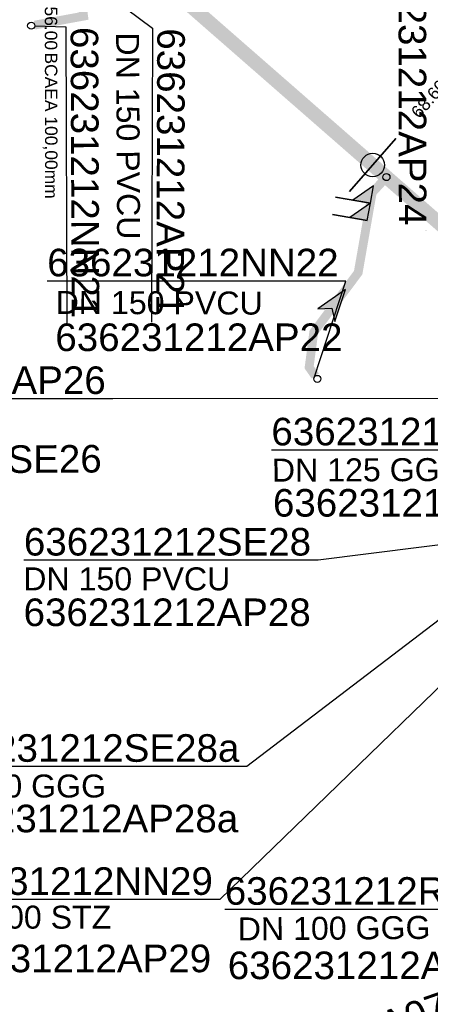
# Model space of a CAD drawing. Extents: x 356718 to 357658, y 5762241 to 5762615.
# Tile 81 of 157: x 357137 to 357148, y 5762363 to 5762391. Entities that reach past the tile are written whole.
import ezdxf
from ezdxf.enums import TextEntityAlignment as Align

# ---------------------------------------------------------------- set-up
doc = ezdxf.new("R2010")
doc.units = 0
doc.header["$MEASUREMENT"] = 0
doc.linetypes.add('AUSGEZOGEN', pattern=[0])
doc.linetypes.add('GESTRICHELT2', pattern=[4, 2, -2])
doc.layers.get('0').update_dxf_attribs({"linetype": 'AUSGEZOGEN'})
for name, color, linetype, true_color in [('111_00131_Symbol', 7, 'AUSGEZOGEN', 0x000000), ('114_00133_Schachtnummer', 7, 'AUSGEZOGEN', 0x000000), ('121_10374_Haltungen_Regenwasser', 5, 'GESTRICHELT2', 0x0000ff), ('121_10397_Haltungen_Regenwasser', 5, 'GESTRICHELT2', 0x0000ff), ('123_00137_Fliessrichtungspfeil', 7, 'AUSGEZOGEN', 0x000000), ('124_10626_Standard__Laenge____1', 7, 'AUSGEZOGEN', 0x000000), ('141_10677_Stutzen__alle__aus_DW', 7, 'AUSGEZOGEN', 0x000000), ('141_10868_Stutzen__141_', 7, 'AUSGEZOGEN', 0x000000)]:
    doc.layers.add(name, color=color, linetype=linetype, true_color=true_color)
doc.styles.add('ARIAL', font='arial.ttf', dxfattribs={"height": 1.5})
doc.styles.get("Standard").update_dxf_attribs({"font": 'arial.ttf', "height": 1})

# ---------------------------------------------------------------- blocks, each defined once
blk = doc.blocks.new('F00')
at = {"color": 0}
blk.add_circle((0, 0), 0.1, dxfattribs=at)
blk = doc.blocks.new('FLI')
at = {"color": 0, "linetype": 'AUSGEZOGEN'}
blk.add_lwpolyline([(-0.4, 0), (-0.9, -0.6), (0.9, 0), (-0.9, 0.6), (-0.4, 0)], close=True, dxfattribs=at)
at = {"color": 0}
for points in [[(-0.4, 0), (0.9, 0), (-0.9, 0.6)], [(-0.9, -0.6), (0.9, 0), (-0.4, 0)]]:
    blk.add_solid(points, dxfattribs=at)

msp = doc.modelspace()

# ---------------------------------------------------------------- linework, layer by layer
at = {"layer": '114_00133_Schachtnummer', "color": 18, "linetype": 'AUSGEZOGEN', "true_color": 0x000000}
for points in [[(357137.243, 5762392.971), (357140.593, 5762390.468), (357140.564, 5762382.138)], [(357137.256, 5762390.536), (357138.138, 5762390.504), (357138.168, 5762382.049)], [(357145.165, 5762380.569), (357146.064, 5762383.306), (357137.609, 5762383.306)], [(357151.606, 5762379.975), (357139.465, 5762379.973), (357131.135, 5762379.973)], [(357152.259, 5762378.514), (357152.289, 5762378.517), (357143.958, 5762378.517)], [(357152.558, 5762376.315), (357145.279, 5762375.396), (357136.949, 5762375.396)], [(357152.512, 5762375.494), (357142.502, 5762365.783), (357134.047, 5762365.783)], [(357150.976, 5762375.434), (357143.266, 5762369.553), (357134.312, 5762369.553)], [(357149.158, 5762368.759), (357151.093, 5762365.503), (357142.638, 5762365.503)]]:
    msp.add_lwpolyline(points, dxfattribs=at)
at = {"layer": '121_10374_Haltungen_Regenwasser', "color": 5, "linetype": 'GESTRICHELT2', "true_color": 0x0000ff, "const_width": 0.4}
msp.add_lwpolyline([(357162.972, 5762354.752), (357149.979, 5762383.838), (357139.462, 5762393.032), (357135.319, 5762393.03), (357132.318, 5762392.834), (357114.79, 5762384.301), (357108.506, 5762382.581), (357102.486, 5762382.581), (357086.508, 5762392.745)], dxfattribs=at)
at = {"layer": '121_10397_Haltungen_Regenwasser', "color": 5, "linetype": 'GESTRICHELT2', "true_color": 0x0000ff, "const_width": 0.25}
for points in [[(357137.254, 5762390.558), (357138.64, 5762390.812), (357138.598, 5762391.121), (357138.509, 5762391.149), (357137.221, 5762392.95)], [(357145.202, 5762380.617), (357145.027, 5762380.866), (357145.159, 5762381.858), (357146.416, 5762383.545), (357146.813, 5762385.81), (357147.15, 5762386.178)]]:
    msp.add_lwpolyline(points, dxfattribs=at)
at = {"layer": '141_10677_Stutzen__alle__aus_DW', "color": 18, "linetype": 'AUSGEZOGEN', "true_color": 0x000000}
for points in [[(357146.675, 5762385.021), (357146.761, 5762385.513), (357146.182, 5762385.107)], [(357146.675, 5762385.021), (357145.69, 5762385.193)]]:
    msp.add_lwpolyline(points, close=True, dxfattribs=at)
at = {"layer": '141_10677_Stutzen__alle__aus_DW', "color": 18, "true_color": 0x000000}
msp.add_solid([(357146.675, 5762385.021), (357146.761, 5762385.513), (357146.182, 5762385.107)], dxfattribs=at)
at = {"layer": '141_10868_Stutzen__141_', "color": 18, "linetype": 'AUSGEZOGEN', "true_color": 0x000000}
for points in [[(357147.485, 5762387.346), (357146.169, 5762385.841)], [(357146.761, 5762385.513), (357146.847, 5762386.006), (357146.269, 5762385.6)], [(357146.761, 5762385.513), (357145.776, 5762385.686)]]:
    msp.add_lwpolyline(points, close=True, dxfattribs=at)
at = {"layer": '141_10868_Stutzen__141_', "color": 18, "true_color": 0x000000}
msp.add_circle((357146.827, 5762386.594), 0.333, dxfattribs=at)
msp.add_solid([(357146.761, 5762385.513), (357146.847, 5762386.006), (357146.269, 5762385.6)], dxfattribs=at)

# ---------------------------------------------------------------- block references
at = {"layer": '111_00131_Symbol', "color": 18, "true_color": 0x000000}
for p in [(357137.156, 5762390.54), (357145.259, 5762380.535)]:
    msp.add_blockref('F00', p, dxfattribs=at)
at = {"layer": '111_00131_Symbol', "color": 18, "true_color": 0x000000, "rotation": 318.8}
msp.add_blockref('F00', (357147.217, 5762386.252), dxfattribs=at)
at = {"layer": '123_00137_Fliessrichtungspfeil', "color": 18, "true_color": 0x000000, "xscale": 0.5, "yscale": 0.5, "zscale": 0.5, "rotation": 53.3}
msp.add_blockref('FLI', (357145.787, 5762382.702), dxfattribs=at)

# ---------------------------------------------------------------- texts
at = {"layer": '114_00133_Schachtnummer', "color": 18, "true_color": 0x000000, "style": 'ARIAL'}
for s, rotation, p in [('636231212AP24', 270.1, (357148.336, 5762393.017)), ('636231212NN21', 270.2, (357139.054, 5762390.507)), ('636231212AP21', 269.8, (357141.509, 5762390.465)), ('636231212SE26', 0.3, (357131.018, 5762378.622)), ('636251040GA07', 19.3, (357140.992, 5762360.469))]:
    msp.add_text(s, height=0.78136, rotation=rotation, dxfattribs=at).set_placement(p, align=Align.TOP_LEFT)
for s, p in [('636231212NN22', (357137.609, 5762384.222)), ('636231212AP22', (357137.839, 5762382.105)), ('636231212AP26', (357131.135, 5762380.889)), ('636231212AP27', (357143.958, 5762379.433)), ('636231212RV27', (357144.002, 5762377.415)), ('636231212SE28', (357136.949, 5762376.312)), ('636231212AP28', (357136.94, 5762374.314)), ('636231212SE28a', (357134.312, 5762370.469)), ('636231212AP28a', (357134.279, 5762368.472)), ('636231212NN29', (357134.047, 5762366.699)), ('636231212RR31', (357142.638, 5762366.419)), ('636231212AP29', (357134.12, 5762364.508)), ('636231212AP31', (357142.723, 5762364.312))]:
    msp.add_text(s, height=0.78136, dxfattribs=at).set_placement(p, align=Align.TOP_LEFT)
at = {"layer": '124_10626_Standard__Laenge____1', "color": 18, "true_color": 0x000000, "style": 'ARIAL'}
for s, height, rotation, p in [('DN 150 PVCU', 0.65113, 270.3, (357140.211, 5762390.351)), ('DN 150 PVCU', 0.65113, 359.8, (357137.85, 5762383.027)), ('DN 125 GGG', 0.6511, 0.2, (357143.971, 5762378.275)), ('DN 100 GGG', 0.6511, 0.5, (357143.003, 5762365.276))]:
    msp.add_text(s, height=height, rotation=rotation, dxfattribs=at).set_placement(p, align=Align.TOP_LEFT)
for s, height, p in [('DN 150 PVCU', 0.65113, (357136.931, 5762375.196)), ('DN 50 GGG', 0.6511, (357134.324, 5762369.327)), ('DN 100 STZ', 0.6511, (357134.371, 5762365.612))]:
    msp.add_text(s, height=height, dxfattribs=at).set_placement(p, align=Align.TOP_LEFT)
at = {"layer": '141_10677_Stutzen__alle__aus_DW', "color": 18, "true_color": 0x000000}
msp.add_text('1.40', height=0.00707, rotation=350.1, dxfattribs=at).set_placement((357148.312, 5762384.738), align=Align.TOP_RIGHT)
msp.add_text('BCAAA 150,00mm', height=0.00707, rotation=350.1, dxfattribs=at).set_placement((357148.313, 5762384.738), align=Align.TOP_LEFT)
at = {"layer": '141_10868_Stutzen__141_', "color": 18, "true_color": 0x000000}
for s, rotation, p in [('56.00', 270.1, (357137.896, 5762389.85)), ('68.60', 48.8, (357148.693, 5762389.049))]:
    msp.add_text(s, height=0.3533, rotation=rotation, dxfattribs=at).set_placement(p, align=Align.TOP_RIGHT)
msp.add_text('BCAEA 100,00mm', height=0.35326, rotation=270.1, dxfattribs=at).set_placement((357137.896, 5762389.782), align=Align.TOP_LEFT)

doc.saveas('drawing.dxf')
